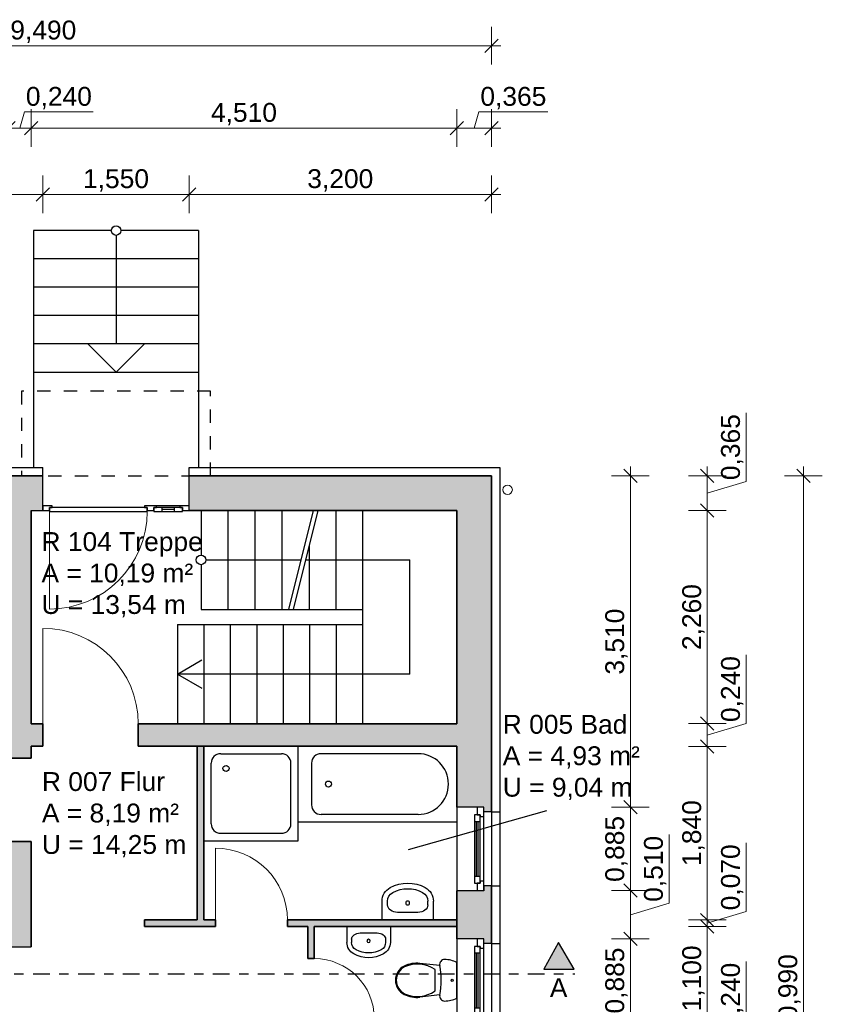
# Model space of a CAD drawing. Header units: millimetres. Extents: x 5 to 471, y 35 to 84.
# Tile 6 of 34: x 13 to 22, y 45 to 55. Entities that reach past the tile are written whole.
import ezdxf

# ---------------------------------------------------------------- set-up
doc = ezdxf.new("R2010")
doc.units = ezdxf.units.MM
doc.header["$MEASUREMENT"] = 0
for name, pattern in [('Strichlinie', [0.282222, 0.141111, -0.141111]), ('Strichpunktlinie', [0.335139, 0.176389, -0.088194, 0, -0.070556]), ('Wipeout_Contour', [1, 0, -1])]:
    doc.linetypes.add(name, pattern=pattern)
for name, color, linetype, lineweight in [('1 Wandschnitt', 250, 'Continuous', 35), ('2 Türen', 252, 'Continuous', 18), ('3 Raumstempel', 251, 'Continuous', 15), ('4 Schraffuren', 252, 'Continuous', 13), ('5 Bemassung', 250, 'Continuous', 15)]:
    doc.layers.add(name, color=color, linetype=linetype, lineweight=lineweight)
for name, color, linetype in [('A_1 Sanitär', 7, 'Continuous'), ('P_ZE_BILD', 7, 'Continuous'), ('R_NT_DACH', 7, 'Continuous'), ('R_NT_HIDDEN', 7, 'Continuous'), ('R_NT_INNENWAND', 7, 'Continuous'), ('R_NT_TREPPE', 7, 'Continuous'), ('R_TR_AUSSENWAND', 7, 'Continuous'), ('R_TR_INNENWAND', 3, 'Continuous'), ('RAUM', 7, 'Continuous')]:
    doc.layers.add(name, color=color, linetype=linetype)
doc.styles.add('Cord 50', font='ARIAL.TTF', dxfattribs={"height": 0.2})
doc.styles.add('ERSTELLTER_STIL_1', font='ARIAL.TTF')
doc.styles.get("Standard").update_dxf_attribs({"font": 'txt', "bigfont": 'BIGFONT.SHX'})
doc.dimstyles.new('Cord 50', dxfattribs={"dimscale": 0, "dimtxt": 1, "dimasz": 0.005, "dimexe": 0.01, "dimexo": 0.03, "dimgap": 0.027, "dimtad": 1, "dimdec": 3, "dimzin": 0, "dimdsep": 46, "dimlunit": 6, "dimtxsty": 'Cord 50', "dimblk": 'MASSKETTE', "dimcen": 0.009, "dimse1": 1, "dimse2": 1, "dimclrd": 256, "dimclre": 256, "dimclrt": 256, "dimazin": 0, "dimtfac": 1, "dimtdec": 3, "dimtmove": 1, "dimatfit": 3, "dimldrblk": 'MASSKETTE', "dimfxl": 1, "dimtolj": 1, "dimtzin": 0, "dimlwd": -1, "dimlwe": -1, "dimarcsym": 0})

# ---------------------------------------------------------------- blocks, each defined once
blk = doc.blocks.new('Handwaschbecken 14')
at = {"layer": 'A_1 Sanitär', "linetype": 'Continuous'}
for p, q in [((-0.23, 0), (-0.23, -0.168)), ((0.23, 0), (-0.23, 0)), ((0.23, 0), (0.23, -0.168)), ((-0.0911, -0.0677), (-0.0911, -0.0677)), ((0.0911, -0.0677), (-0.0911, -0.0677)), ((-0.18, -0.1344), (-0.18, -0.168)), ((0.18, -0.1344), (0.18, -0.168))]:
    blk.add_line(p, q, dxfattribs=at)
blk.add_circle((0, -0.1519), 0.0175, dxfattribs=at)
for centre, radius, start, end in [((-0.0911, -0.168), 0.1389, 180, 241.52544), ((-0.0911, -0.168), 0.0889, 180, 241.52544), ((0.0911, -0.168), 0.0889, 298.47456, 0), ((0.0911, -0.168), 0.1389, 298.47456, 0), ((0, 0), 0.28, 241.52544, 298.47456), ((0, 0), 0.33, 241.52544, 298.47456)]:
    blk.add_arc(centre, radius, start, end, dxfattribs=at)
for centre, major_axis, start_param, end_param in [((-0.0911, -0.1344), (0.0889, 0), 1.570796, 3.141593), ((0.0911, -0.1344), (-0.0889, 0), 3.141593, 4.712389)]:
    blk.add_ellipse(centre, major_axis=major_axis, ratio=0.750558, start_param=start_param, end_param=end_param, dxfattribs=at)
blk = doc.blocks.new('WC_2_Kasten 14')
at = {"layer": 'A_1 Sanitär', "linetype": 'Continuous'}
for p, q in [((0.409, 0.65), (0.031, 0.65)), ((0.064, 0.469), (0.041, 0.257)), ((0.333, 0.419), (0.107, 0.419)), ((0.376, 0.469), (0.399, 0.257))]:
    blk.add_line(p, q, dxfattribs=at)
for centre, major_axis, start_param, end_param in [((0.287, 0.52), (0.287, 0), 2.672126, 3.141601), ((0.153, 0.52), (0.287, 0), 6.283177, 6.752652), ((0.053, 0.52), (0.0531, 0), 3.141628, 4.912784), ((0.376, 0.232), (0.328, 0), 2.52997, 3.570063), ((0.22, -0.298), (0.785, 0), 1.370375, 1.771221), ((0.22, -0.298), (0.785, 0), 1.370375, 1.771221), ((0.22, -0.298), (0.785, 0), 1.37037, 1.771222), ((0.064, 0.232), (0.328, 0), 5.854715, 6.894808), ((0.387, 0.52), (0.0531, 0), 4.511994, 6.28315), ((0.339, 0.225), (0.3, 0), 3.034838, 3.601943), ((0.101, 0.225), (0.3, 0), 5.822835, 6.38994), ((0.22, 0.166), (0.167, 0), 3.601916, 5.822859), ((0.22, 0.166), (0.159, 0), 3.60199, 5.822808)]:
    blk.add_ellipse(centre, major_axis=major_axis, ratio=0.9963, start_param=start_param, end_param=end_param, dxfattribs=at)
blk.add_ellipse((0.22, 0.6), major_axis=(0.0122, 0), ratio=0.9963, dxfattribs=at)
blk.add_ellipse((0.22, 0.6), major_axis=(0.0122, 0), ratio=0.9963, dxfattribs=at)
blk = doc.blocks.new('1-Flügelfenster 14_3')
at = {"layer": 'R_TR_AUSSENWAND', "linetype": 'Continuous'}
for p, q in [((-0.3925, 0.08), (0.3925, 0.08)), ((-0.4425, -0.285), (0.4425, -0.285))]:
    blk.add_line(p, q, dxfattribs=at)
at = {"color": 254, "linetype": 'Wipeout_Contour', "lineweight": 0, "ltscale": 2.990836}
blk.add_wipeout([(-0.3425, 0), (-0.3425, -0.04), (0.3425, -0.04), (0.3425, 0)], dxfattribs=at).dxf.layer = 'R_TR_AUSSENWAND'
at = {"color": 254, "linetype": 'Wipeout_Contour', "lineweight": 0, "ltscale": 4.470569}
blk.add_wipeout([(-0.4425, -0.07), (-0.3625, -0.07), (-0.3625, -0.04), (-0.3425, -0.04), (-0.3425, 0), (-0.4425, 0)], dxfattribs=at).dxf.layer = 'R_TR_AUSSENWAND'
at = {"color": 254, "linetype": 'Wipeout_Contour', "lineweight": 0, "ltscale": 4.439402}
blk.add_wipeout([(0.4425, 0), (0.3425, 0), (0.3425, -0.04), (0.3625, -0.04), (0.3625, -0.07), (0.4425, -0.07)], dxfattribs=at).dxf.layer = 'R_TR_AUSSENWAND'
at = {"layer": 'R_TR_AUSSENWAND', "linetype": 'Continuous'}
for p, q in [((-0.4425, 0), (-0.4425, -0.07)), ((0.4425, 0), (0.4425, -0.07))]:
    blk.add_line(p, q, dxfattribs=at)
at = {"color": 254, "linetype": 'Wipeout_Contour', "lineweight": 0, "ltscale": 2.951685}
blk.add_wipeout([(-0.2925, -0.04), (-0.2925, -0.06), (0.2925, -0.06), (0.2925, -0.04)], dxfattribs=at).dxf.layer = 'R_TR_AUSSENWAND'
at = {"color": 254, "linetype": 'Wipeout_Contour', "lineweight": 0, "ltscale": 2.957543}
blk.add_wipeout([(-0.2925, -0.08), (-0.2925, -0.1), (0.2925, -0.1), (0.2925, -0.08)], dxfattribs=at).dxf.layer = 'R_TR_AUSSENWAND'
at = {"color": 254, "linetype": 'Wipeout_Contour', "lineweight": 0, "ltscale": 3.00026}
blk.add_wipeout([(-0.3625, -0.04), (-0.3625, -0.1), (-0.2925, -0.1), (-0.2925, -0.04)], dxfattribs=at).dxf.layer = 'R_TR_AUSSENWAND'
at = {"color": 254, "linetype": 'Wipeout_Contour', "lineweight": 0, "ltscale": 2.994327}
blk.add_wipeout([(0.2925, -0.04), (0.2925, -0.1), (0.3625, -0.1), (0.3625, -0.04)], dxfattribs=at).dxf.layer = 'R_TR_AUSSENWAND'
at = {"layer": 'R_TR_AUSSENWAND', "linetype": 'Continuous'}
for p, q in [((-0.3425, 0), (-0.4425, 0)), ((-0.3925, 0), (-0.4425, 0)), ((0.3425, 0), (-0.3425, 0)), ((0.4425, 0), (0.3425, 0)), ((0.3925, 0), (0.4425, 0)), ((-0.4425, -0.07), (-0.3625, -0.07)), ((-0.3625, -0.07), (-0.3625, -0.04)), ((-0.3625, -0.04), (-0.3625, -0.1)), ((0.3625, -0.04), (0.3625, -0.07)), ((0.3625, -0.1), (0.3625, -0.04)), ((0.3625, -0.07), (0.4425, -0.07))]:
    blk.add_line(p, q, dxfattribs=at)
at = {"color": 254, "linetype": 'Wipeout_Contour', "lineweight": 0, "ltscale": 2.954189}
blk.add_wipeout([(-0.2925, -0.08), (0.2925, -0.08), (0.2925, -0.06), (-0.2925, -0.06)], dxfattribs=at).dxf.layer = 'R_TR_AUSSENWAND'
at = {"layer": 'R_TR_AUSSENWAND', "linetype": 'Continuous'}
for p, q in [((-0.3425, -0.04), (-0.3425, 0)), ((0.3425, 0), (0.3425, -0.04)), ((-0.3625, -0.04), (-0.3425, -0.04)), ((-0.2925, -0.04), (-0.3625, -0.04)), ((-0.3625, -0.1), (-0.2925, -0.1)), ((0.2925, -0.04), (-0.2925, -0.04)), ((-0.2925, -0.1), (-0.2925, -0.04)), ((0.2925, -0.06), (-0.2925, -0.06)), ((-0.2925, -0.08), (0.2925, -0.08)), ((-0.2925, -0.1), (0.2925, -0.1)), ((0.2925, -0.04), (0.2925, -0.1)), ((0.3625, -0.04), (0.2925, -0.04)), ((0.2925, -0.1), (0.3625, -0.1)), ((0.3425, -0.04), (0.3625, -0.04))]:
    blk.add_line(p, q, dxfattribs=at)
blk = doc.blocks.new('MASSKETTE')
at = {"layer": '5 Bemassung'}
for p, q in [((0, -40), (0, 40)), ((0, 0), (-40, 0)), ((-14.1, -14.1), (0, 0)), ((0, 0), (14.1, 14.1)), ((0, 0), (20, 0)), ((0, 0), (0, 0))]:
    blk.add_line(p, q, dxfattribs=at)
blk = doc.blocks.new('*D458')
at = {"layer": '5 Bemassung'}
for p, q in [((21.083, 51.098), (21.083, 50.368)), ((20.672, 50.422), (20.672, 50.068)), ((21.083, 50.368), (20.672, 50.245))]:
    blk.add_line(p, q, dxfattribs=at)
at = {"layer": 'Defpoints', "color": 0}
for p in [(18.385, 50.428), (18.02, 50.062), (20.672, 50.062)]:
    blk.add_point(p, dxfattribs=at)
at = {"layer": '5 Bemassung', "xscale": 0.005000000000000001, "yscale": 0.005000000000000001, "zscale": 0.005000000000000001}
for p, rotation in [((20.672, 50.428), 90), ((20.672, 50.062), 270)]:
    blk.add_blockref('MASSKETTE', p, dxfattribs=dict(at, rotation=rotation))
at = {"layer": '5 Bemassung', "insert": (20.936, 50.733), "char_height": 0.2, "attachment_point": 5, "rotation": 90, "style": 'Cord 50'}
blk.add_mtext('\\A1;0,365', dxfattribs=at)
blk = doc.blocks.new('*D459')
at = {"layer": '5 Bemassung'}
blk.add_line((20.672, 50.057), (20.672, 47.807), dxfattribs=at)
at = {"layer": 'Defpoints', "color": 0}
for p in [(18.02, 50.062), (18.02, 47.803), (20.672, 47.803)]:
    blk.add_point(p, dxfattribs=at)
at = {"layer": '5 Bemassung', "xscale": 0.005000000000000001, "yscale": 0.005000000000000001, "zscale": 0.005000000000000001}
for p, rotation in [((20.672, 50.062), 90), ((20.672, 47.803), 270)]:
    blk.add_blockref('MASSKETTE', p, dxfattribs=dict(at, rotation=rotation))
at = {"layer": '5 Bemassung', "insert": (20.525, 48.932), "char_height": 0.2, "attachment_point": 5, "rotation": 90, "style": 'Cord 50'}
blk.add_mtext('\\A1;2,260', dxfattribs=at)
blk = doc.blocks.new('*D460')
at = {"layer": '5 Bemassung'}
for p, q in [((21.083, 48.533), (21.083, 47.806)), ((21.083, 47.806), (20.672, 47.682)), ((20.672, 47.797), (20.672, 47.568))]:
    blk.add_line(p, q, dxfattribs=at)
at = {"layer": 'Defpoints', "color": 0}
for p in [(18.02, 47.803), (18.02, 47.562), (20.672, 47.562)]:
    blk.add_point(p, dxfattribs=at)
at = {"layer": '5 Bemassung', "xscale": 0.005000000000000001, "yscale": 0.005000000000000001, "zscale": 0.005000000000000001}
for p, rotation in [((20.672, 47.803), 90), ((20.672, 47.562), 270)]:
    blk.add_blockref('MASSKETTE', p, dxfattribs=dict(at, rotation=rotation))
at = {"layer": '5 Bemassung', "insert": (20.936, 48.169), "char_height": 0.2, "attachment_point": 5, "rotation": 90, "style": 'Cord 50'}
blk.add_mtext('\\A1;0,240', dxfattribs=at)
blk = doc.blocks.new('*D461')
at = {"layer": '5 Bemassung'}
blk.add_line((20.672, 47.557), (20.672, 45.728), dxfattribs=at)
at = {"layer": 'Defpoints', "color": 0}
for p in [(18.02, 47.562), (18.02, 45.722), (20.672, 45.722)]:
    blk.add_point(p, dxfattribs=at)
at = {"layer": '5 Bemassung', "xscale": 0.005000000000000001, "yscale": 0.005000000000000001, "zscale": 0.005000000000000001}
for p, rotation in [((20.672, 47.562), 90), ((20.672, 45.722), 270)]:
    blk.add_blockref('MASSKETTE', p, dxfattribs=dict(at, rotation=rotation))
at = {"layer": '5 Bemassung', "insert": (20.525, 46.642), "char_height": 0.2, "attachment_point": 5, "rotation": 90, "style": 'Cord 50'}
blk.add_mtext('\\A1;1,840', dxfattribs=at)
blk = doc.blocks.new('*D462')
at = {"layer": '5 Bemassung'}
for p, q in [((21.083, 46.538), (21.083, 45.811)), ((21.083, 45.811), (20.672, 45.688)), ((20.672, 45.718), (20.672, 45.658))]:
    blk.add_line(p, q, dxfattribs=at)
at = {"layer": 'Defpoints', "color": 0}
for p in [(18.02, 45.722), (18.02, 45.653), (20.672, 45.653)]:
    blk.add_point(p, dxfattribs=at)
at = {"layer": '5 Bemassung', "xscale": 0.005000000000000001, "yscale": 0.005000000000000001, "zscale": 0.005000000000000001}
for p, rotation in [((20.672, 45.653), 270), ((20.672, 45.722), 90)]:
    blk.add_blockref('MASSKETTE', p, dxfattribs=dict(at, rotation=rotation))
at = {"layer": '5 Bemassung', "insert": (20.936, 46.174), "char_height": 0.2, "attachment_point": 5, "rotation": 90, "style": 'Cord 50'}
blk.add_mtext('\\A1;0,070', dxfattribs=at)
blk = doc.blocks.new('*D463')
at = {"layer": '5 Bemassung'}
blk.add_line((20.672, 45.648), (20.672, 44.557), dxfattribs=at)
at = {"layer": 'Defpoints', "color": 0}
for p in [(18.02, 45.653), (18.02, 44.553), (20.672, 44.553)]:
    blk.add_point(p, dxfattribs=at)
at = {"layer": '5 Bemassung', "xscale": 0.005000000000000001, "yscale": 0.005000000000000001, "zscale": 0.005000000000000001}
for p, rotation in [((20.672, 45.653), 90), ((20.672, 44.553), 270)]:
    blk.add_blockref('MASSKETTE', p, dxfattribs=dict(at, rotation=rotation))
at = {"layer": '5 Bemassung', "insert": (20.525, 45.103), "char_height": 0.2, "attachment_point": 5, "rotation": 90, "style": 'Cord 50'}
blk.add_mtext('\\A1;1,100', dxfattribs=at)
blk = doc.blocks.new('*D464')
at = {"layer": '5 Bemassung'}
for p, q in [((21.083, 45.283), (21.083, 44.556)), ((21.083, 44.556), (20.672, 44.432)), ((20.672, 44.547), (20.672, 44.318))]:
    blk.add_line(p, q, dxfattribs=at)
at = {"layer": 'Defpoints', "color": 0}
for p in [(18.02, 44.553), (18.02, 44.312), (20.672, 44.312)]:
    blk.add_point(p, dxfattribs=at)
at = {"layer": '5 Bemassung', "xscale": 0.005000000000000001, "yscale": 0.005000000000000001, "zscale": 0.005000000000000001}
for p, rotation in [((20.672, 44.553), 90), ((20.672, 44.312), 270)]:
    blk.add_blockref('MASSKETTE', p, dxfattribs=dict(at, rotation=rotation))
at = {"layer": '5 Bemassung', "insert": (20.936, 44.919), "char_height": 0.2, "attachment_point": 5, "rotation": 90, "style": 'Cord 50'}
blk.add_mtext('\\A1;0,240', dxfattribs=at)
blk = doc.blocks.new('*D480')
at = {"layer": '5 Bemassung'}
blk.add_line((19.857, 50.422), (19.857, 46.922), dxfattribs=at)
at = {"layer": 'Defpoints', "color": 0}
for p in [(18.385, 50.428), (18.02, 46.917), (19.857, 46.917)]:
    blk.add_point(p, dxfattribs=at)
at = {"layer": '5 Bemassung', "xscale": 0.005000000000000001, "yscale": 0.005000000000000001, "zscale": 0.005000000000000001}
for p, rotation in [((19.857, 50.428), 90), ((19.857, 46.917), 270)]:
    blk.add_blockref('MASSKETTE', p, dxfattribs=dict(at, rotation=rotation))
at = {"layer": '5 Bemassung', "insert": (19.71, 48.672), "char_height": 0.2, "attachment_point": 5, "rotation": 90, "style": 'Cord 50'}
blk.add_mtext('\\A1;3,510', dxfattribs=at)
blk = doc.blocks.new('*D481')
at = {"layer": '5 Bemassung'}
blk.add_line((19.857, 46.912), (19.857, 46.038), dxfattribs=at)
at = {"layer": 'Defpoints', "color": 0}
for p in [(18.02, 46.917), (18.02, 46.033), (19.857, 46.033)]:
    blk.add_point(p, dxfattribs=at)
at = {"layer": '5 Bemassung', "xscale": 0.005000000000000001, "yscale": 0.005000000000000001, "zscale": 0.005000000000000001}
for p, rotation in [((19.857, 46.917), 90), ((19.857, 46.033), 270)]:
    blk.add_blockref('MASSKETTE', p, dxfattribs=dict(at, rotation=rotation))
at = {"layer": '5 Bemassung', "insert": (19.71, 46.475), "char_height": 0.2, "attachment_point": 5, "rotation": 90, "style": 'Cord 50'}
blk.add_mtext('\\A1;0,885', dxfattribs=at)
blk = doc.blocks.new('*D482')
at = {"layer": '5 Bemassung'}
for p, q in [((20.268, 46.628), (20.268, 45.901)), ((19.857, 46.028), (19.857, 45.527)), ((20.268, 45.901), (19.857, 45.778))]:
    blk.add_line(p, q, dxfattribs=at)
at = {"layer": 'Defpoints', "color": 0}
for p in [(18.02, 46.033), (18.02, 45.522), (19.857, 45.522)]:
    blk.add_point(p, dxfattribs=at)
at = {"layer": '5 Bemassung', "xscale": 0.005000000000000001, "yscale": 0.005000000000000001, "zscale": 0.005000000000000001}
for p, rotation in [((19.857, 46.033), 90), ((19.857, 45.522), 270)]:
    blk.add_blockref('MASSKETTE', p, dxfattribs=dict(at, rotation=rotation))
at = {"layer": '5 Bemassung', "insert": (20.12, 46.264), "char_height": 0.2, "attachment_point": 5, "rotation": 90, "style": 'Cord 50'}
blk.add_mtext('\\A1;0,510', dxfattribs=at)
blk = doc.blocks.new('*D483')
at = {"layer": '5 Bemassung'}
blk.add_line((19.857, 45.517), (19.857, 44.643), dxfattribs=at)
at = {"layer": 'Defpoints', "color": 0}
for p in [(18.02, 45.522), (18.02, 44.638), (19.857, 44.638)]:
    blk.add_point(p, dxfattribs=at)
at = {"layer": '5 Bemassung', "xscale": 0.005000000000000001, "yscale": 0.005000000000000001, "zscale": 0.005000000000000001}
for p, rotation in [((19.857, 45.522), 90), ((19.857, 44.638), 270)]:
    blk.add_blockref('MASSKETTE', p, dxfattribs=dict(at, rotation=rotation))
at = {"layer": '5 Bemassung', "insert": (19.71, 45.08), "char_height": 0.2, "attachment_point": 5, "rotation": 90, "style": 'Cord 50'}
blk.add_mtext('\\A1;0,885', dxfattribs=at)
blk = doc.blocks.new('*D485')
at = {"layer": '5 Bemassung'}
blk.add_line((21.69, 50.422), (21.69, 39.443), dxfattribs=at)
at = {"layer": 'Defpoints', "color": 0}
for p in [(18.385, 50.428), (18.385, 39.438), (21.69, 39.438)]:
    blk.add_point(p, dxfattribs=at)
at = {"layer": '5 Bemassung', "xscale": 0.005000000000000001, "yscale": 0.005000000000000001, "zscale": 0.005000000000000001}
for p, rotation in [((21.69, 50.428), 90), ((21.69, 39.438), 270)]:
    blk.add_blockref('MASSKETTE', p, dxfattribs=dict(at, rotation=rotation))
at = {"layer": '5 Bemassung', "insert": (21.543, 44.932), "char_height": 0.2, "attachment_point": 5, "rotation": 90, "style": 'Cord 50'}
blk.add_mtext('\\A1;10,990', dxfattribs=at)
blk = doc.blocks.new('*D509')
at = {"layer": '5 Bemassung'}
blk.add_line((18.38, 53.412), (15.19, 53.412), dxfattribs=at)
at = {"layer": 'Defpoints', "color": 0}
for p in [(15.185, 53.412), (15.185, 50.428), (18.385, 50.428)]:
    blk.add_point(p, dxfattribs=at)
at = {"layer": '5 Bemassung', "xscale": 0.005000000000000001, "yscale": 0.005000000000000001, "zscale": 0.005000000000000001, "rotation": 180}
blk.add_blockref('MASSKETTE', (15.185, 53.412), dxfattribs=at)
at = {"layer": '5 Bemassung', "xscale": 0.005000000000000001, "yscale": 0.005000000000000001, "zscale": 0.005000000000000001}
blk.add_blockref('MASSKETTE', (18.385, 53.412), dxfattribs=at)
at = {"layer": '5 Bemassung', "insert": (16.785, 53.56), "char_height": 0.2, "attachment_point": 5, "style": 'Cord 50'}
blk.add_mtext('\\A1;3,200', dxfattribs=at)
blk = doc.blocks.new('*D510')
at = {"layer": '5 Bemassung'}
blk.add_line((15.18, 53.412), (13.64, 53.412), dxfattribs=at)
at = {"layer": 'Defpoints', "color": 0}
for p in [(13.635, 53.412), (13.635, 50.428), (15.185, 50.428)]:
    blk.add_point(p, dxfattribs=at)
at = {"layer": '5 Bemassung', "xscale": 0.005000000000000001, "yscale": 0.005000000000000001, "zscale": 0.005000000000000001, "rotation": 180}
blk.add_blockref('MASSKETTE', (13.635, 53.412), dxfattribs=at)
at = {"layer": '5 Bemassung', "xscale": 0.005000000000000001, "yscale": 0.005000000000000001, "zscale": 0.005000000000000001}
blk.add_blockref('MASSKETTE', (15.185, 53.412), dxfattribs=at)
at = {"layer": '5 Bemassung', "insert": (14.41, 53.56), "char_height": 0.2, "attachment_point": 5, "style": 'Cord 50'}
blk.add_mtext('\\A1;1,550', dxfattribs=at)
blk = doc.blocks.new('*D511')
at = {"layer": '5 Bemassung'}
blk.add_line((13.63, 53.412), (8.9, 53.412), dxfattribs=at)
at = {"layer": 'Defpoints', "color": 0}
for p in [(8.895, 53.412), (8.895, 50.428), (13.635, 50.428)]:
    blk.add_point(p, dxfattribs=at)
at = {"layer": '5 Bemassung', "xscale": 0.005000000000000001, "yscale": 0.005000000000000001, "zscale": 0.005000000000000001, "rotation": 180}
blk.add_blockref('MASSKETTE', (8.895, 53.412), dxfattribs=at)
at = {"layer": '5 Bemassung', "xscale": 0.005000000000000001, "yscale": 0.005000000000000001, "zscale": 0.005000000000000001}
blk.add_blockref('MASSKETTE', (13.635, 53.412), dxfattribs=at)
at = {"layer": '5 Bemassung', "insert": (11.265, 53.56), "char_height": 0.2, "attachment_point": 5, "style": 'Cord 50'}
blk.add_mtext('\\A1;4,740', dxfattribs=at)
blk = doc.blocks.new('*D512')
at = {"layer": '5 Bemassung'}
for p, q in [((18.254, 54.285), (18.203, 54.115)), ((18.983, 54.285), (18.254, 54.285)), ((18.38, 54.115), (18.025, 54.115))]:
    blk.add_line(p, q, dxfattribs=at)
at = {"layer": 'Defpoints', "color": 0}
for p in [(18.02, 54.115), (18.385, 50.428), (18.02, 50.062)]:
    blk.add_point(p, dxfattribs=at)
at = {"layer": '5 Bemassung', "xscale": 0.005000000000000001, "yscale": 0.005000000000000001, "zscale": 0.005000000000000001, "rotation": 180}
blk.add_blockref('MASSKETTE', (18.02, 54.115), dxfattribs=at)
at = {"layer": '5 Bemassung', "xscale": 0.005000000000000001, "yscale": 0.005000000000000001, "zscale": 0.005000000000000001}
blk.add_blockref('MASSKETTE', (18.385, 54.115), dxfattribs=at)
at = {"layer": '5 Bemassung', "insert": (18.618, 54.432), "char_height": 0.2, "attachment_point": 5, "style": 'Cord 50'}
blk.add_mtext('\\A1;0,365', dxfattribs=at)
blk = doc.blocks.new('*D513')
at = {"layer": '5 Bemassung'}
blk.add_line((18.015, 54.115), (13.515, 54.115), dxfattribs=at)
at = {"layer": 'Defpoints', "color": 0}
for p in [(13.51, 54.115), (13.51, 50.062), (18.02, 50.062)]:
    blk.add_point(p, dxfattribs=at)
at = {"layer": '5 Bemassung', "xscale": 0.005000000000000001, "yscale": 0.005000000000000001, "zscale": 0.005000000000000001, "rotation": 180}
blk.add_blockref('MASSKETTE', (13.51, 54.115), dxfattribs=at)
at = {"layer": '5 Bemassung', "xscale": 0.005000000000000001, "yscale": 0.005000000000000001, "zscale": 0.005000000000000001}
blk.add_blockref('MASSKETTE', (18.02, 54.115), dxfattribs=at)
at = {"layer": '5 Bemassung', "insert": (15.765, 54.262), "char_height": 0.2, "attachment_point": 5, "style": 'Cord 50'}
blk.add_mtext('\\A1;4,510', dxfattribs=at)
blk = doc.blocks.new('*D514')
at = {"layer": '5 Bemassung'}
for p, q in [((13.441, 54.285), (13.39, 54.115)), ((14.169, 54.285), (13.441, 54.285)), ((13.505, 54.115), (13.275, 54.115))]:
    blk.add_line(p, q, dxfattribs=at)
at = {"layer": 'Defpoints', "color": 0}
for p in [(13.27, 54.115), (13.27, 50.062), (13.51, 50.062)]:
    blk.add_point(p, dxfattribs=at)
at = {"layer": '5 Bemassung', "xscale": 0.005000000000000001, "yscale": 0.005000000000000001, "zscale": 0.005000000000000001, "rotation": 180}
blk.add_blockref('MASSKETTE', (13.27, 54.115), dxfattribs=at)
at = {"layer": '5 Bemassung', "xscale": 0.005000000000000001, "yscale": 0.005000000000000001, "zscale": 0.005000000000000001}
blk.add_blockref('MASSKETTE', (13.51, 54.115), dxfattribs=at)
at = {"layer": '5 Bemassung', "insert": (13.805, 54.432), "char_height": 0.2, "attachment_point": 5, "style": 'Cord 50'}
blk.add_mtext('\\A1;0,240', dxfattribs=at)
blk = doc.blocks.new('*D517')
at = {"layer": '5 Bemassung'}
blk.add_line((8.9, 54.987), (18.38, 54.987), dxfattribs=at)
at = {"layer": 'Defpoints', "color": 0}
for p in [(18.385, 54.987), (8.895, 50.428), (18.385, 50.428)]:
    blk.add_point(p, dxfattribs=at)
at = {"layer": '5 Bemassung', "xscale": 0.005000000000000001, "yscale": 0.005000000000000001, "zscale": 0.005000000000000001, "rotation": 180}
blk.add_blockref('MASSKETTE', (8.895, 54.987), dxfattribs=at)
at = {"layer": '5 Bemassung', "xscale": 0.005000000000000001, "yscale": 0.005000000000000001, "zscale": 0.005000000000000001}
blk.add_blockref('MASSKETTE', (18.385, 54.987), dxfattribs=at)
at = {"layer": '5 Bemassung', "insert": (13.64, 55.135), "char_height": 0.2, "attachment_point": 5, "style": 'Cord 50'}
blk.add_mtext('\\A1;9,490', dxfattribs=at)

msp = doc.modelspace()

# ---------------------------------------------------------------- hatches: boundary and pattern name
at = {"layer": '4 Schraffuren'}
h = msp.add_hatch(color=256, dxfattribs=at)
h.paths.add_polyline_path([(13.635, 50.4275), (13.41, 50.4275), (8.895, 50.4275), (8.895, 48.8875), (8.895, 48.8875), (8.975, 48.8875), (8.975, 48.9375), (9.045, 48.9375), (9.26, 48.9375), (9.26, 48.9375), (9.26, 50.0625), (13.27, 50.0625), (13.27, 47.4375), (13.27, 47.4375), (13.51, 47.4375), (13.51, 47.4375), (13.51, 47.5625), (13.635, 47.5625), (13.635, 47.8025), (13.51, 47.8025), (13.51, 50.0625), (13.635, 50.0625), (13.635, 50.0625), (13.635, 50.1125), (13.635, 50.4275)])
h.paths.add_polyline_path([(15.185, 50.0625), (15.31, 50.0625), (15.595, 50.0625), (15.88, 50.0625), (16.165, 50.0625), (16.5, 50.0625), (16.55, 50.0625), (16.74, 50.0625), (17.02, 50.0625), (18.02, 50.0625), (18.02, 47.8025), (17.02, 47.8025), (16.74, 47.8025), (16.46, 47.8025), (16.18, 47.8025), (15.9, 47.8025), (15.62, 47.8025), (15.34, 47.8025), (15.06, 47.8025), (14.645, 47.8025), (14.645, 47.5625), (15.27, 47.5625), (15.34, 47.5625), (16.34, 47.5625), (18.02, 47.5625), (18.02, 46.9175), (18.02, 46.9175), (18.235, 46.9175), (18.305, 46.9175), (18.305, 46.8675), (18.385, 46.8675), (18.385, 46.8675), (18.385, 50.4275), (15.41, 50.4275), (15.185, 50.4275), (15.185, 50.1125), (15.185, 50.0625)])
msp.add_hatch(color=256, dxfattribs=at).paths.add_polyline_path([(13.51, 46.5525), (13.27, 46.5525), (13.27, 46.5525), (13.27, 46.4275), (9.26, 46.4275), (9.26, 47.5525), (9.26, 47.5525), (9.045, 47.5525), (8.975, 47.5525), (8.975, 47.6025), (8.895, 47.6025), (8.895, 47.6025), (8.895, 45.7625), (8.895, 45.7625), (8.975, 45.7625), (8.975, 45.8125), (9.045, 45.8125), (9.26, 45.8125), (9.26, 45.8125), (9.26, 46.1875), (13.27, 46.1875), (13.27, 45.4375), (13.27, 45.4375), (13.51, 45.4375), (13.51, 45.4375), (13.51, 46.5525)])
h = msp.add_hatch(color=256, dxfattribs=at)
h.paths.add_polyline_path([(16.85513, 45.6525), (17.31512, 45.6525), (18.02, 45.6525), (18.02, 45.7225), (16.225, 45.7225), (16.225, 45.7225), (16.225, 45.6525), (16.225, 45.6525), (16.44, 45.6525), (16.44, 45.3125), (16.51, 45.3125), (16.51, 45.6525)])
h.paths.add_polyline_path([(18.02, 45.7225), (18.02, 45.6525), (18.02, 45.5225), (18.02, 45.5225), (18.235, 45.5225), (18.305, 45.5225), (18.305, 45.4725), (18.385, 45.4725), (18.385, 45.4725), (18.385, 46.0825), (18.385, 46.0825), (18.305, 46.0825), (18.305, 46.0325), (18.235, 46.0325), (18.02, 46.0325), (18.02, 46.0325)])
h.paths.add_polyline_path([(15.465, 45.7225), (15.34, 45.7225), (15.34, 47.5625), (15.27, 47.5625), (15.27, 45.7225), (14.71, 45.7225), (14.71, 45.6525), (15.465, 45.6525), (15.465, 45.6525), (15.465, 45.7225)])
at = {"layer": 'P_ZE_BILD', "linetype": 'Continuous', "lineweight": 18}
msp.add_hatch(color=9, dxfattribs=at).paths.add_polyline_path([(18.93948, 45.2016), (19.26092, 45.2016), (19.09752, 45.48464)], flags=0)

# ---------------------------------------------------------------- linework, layer by layer
at = {"layer": '1 Wandschnitt', "linetype": 'Continuous'}
for p, q in [((13.635, 50.4275), (8.895, 50.4275)), ((18.385, 50.4275), (15.185, 50.4275)), ((18.385, 46.8675), (18.385, 50.4275)), ((13.51, 47.8025), (13.51, 50.0625)), ((15.185, 50.0625), (18.02, 50.0625)), ((18.02, 50.0625), (18.02, 47.8025)), ((13.635, 47.8025), (13.51, 47.8025)), ((13.635, 47.8025), (13.635, 47.5625)), ((14.645, 47.8025), (14.645, 47.5625)), ((18.02, 47.8025), (14.645, 47.8025)), ((13.51, 47.5625), (13.635, 47.5625)), ((13.51, 47.4375), (13.51, 47.5625)), ((14.645, 47.5625), (18.02, 47.5625)), ((15.27, 47.5625), (15.27, 45.7225)), ((15.34, 45.7225), (15.34, 47.5625)), ((18.02, 47.5625), (18.02, 46.9175)), ((13.27, 47.4375), (13.51, 47.4375)), ((13.27, 46.5525), (13.51, 46.5525)), ((13.51, 45.4375), (13.51, 46.5525)), ((18.02, 46.0325), (18.02, 45.5225)), ((18.385, 45.4725), (18.385, 46.0825)), ((15.27, 45.7225), (14.71, 45.7225)), ((14.71, 45.7225), (14.71, 45.6525)), ((15.465, 45.7225), (15.34, 45.7225)), ((15.465, 45.7225), (15.465, 45.6525)), ((16.225, 45.7225), (16.225, 45.6525)), ((18.02, 45.7225), (16.225, 45.7225)), ((14.71, 45.6525), (15.465, 45.6525)), ((16.225, 45.6525), (16.44, 45.6525)), ((16.44, 45.6525), (16.44, 45.3125)), ((16.51, 45.6525), (18.02, 45.6525)), ((16.51, 45.3125), (16.51, 45.6525)), ((16.51, 45.3125), (16.44, 45.3125))]:
    msp.add_line(p, q, dxfattribs=at)
at = {"layer": '2 Türen', "linetype": 'Continuous'}
for p, q in [((13.635, 47.8025), (13.635, 48.8125)), ((15.465, 45.7225), (15.465, 46.4825))]:
    msp.add_line(p, q, dxfattribs=at)
for centre, radius in [((13.635, 47.8025), 1.01), ((15.465, 45.7225), 0.76), ((16.51, 44.6775), 0.635)]:
    msp.add_arc(centre, radius, 0, 90, dxfattribs=at)
at = {"layer": 'A_1 Sanitär', "linetype": 'Continuous'}
for p, q in [((15.51828, 47.48422), (16.16172, 47.48422)), ((16.34, 46.5625), (16.34, 47.5625)), ((17.60871, 47.48422), (16.58088, 47.48422)), ((15.41828, 46.74078), (15.41828, 47.38422)), ((16.26172, 46.74078), (16.26172, 47.38422)), ((16.48088, 47.38422), (16.48088, 46.94078)), ((17.60871, 46.84078), (16.58088, 46.84078)), ((15.34, 46.5625), (16.34, 46.5625)), ((15.51828, 46.64078), (16.16172, 46.64078))]:
    msp.add_line(p, q, dxfattribs=at)
at = {"layer": 'A_1 Sanitär', "color": 5, "linetype": 'Continuous', "lineweight": 13}
msp.add_circle((18.55738, 50.28071), 0.05, dxfattribs=at)
at = {"layer": 'A_1 Sanitär', "linetype": 'Continuous'}
for centre in [(15.57484, 47.32766), (16.66002, 47.1625)]:
    msp.add_circle(centre, 0.03209, dxfattribs=at)
for centre, radius, start, end in [((15.51828, 47.38422), 0.1, 90, 180), ((16.16172, 47.38422), 0.1, 0, 90), ((16.58088, 47.38422), 0.1, 90, 180), ((17.60871, 47.1625), 0.32172, 270, 90), ((16.58088, 46.94078), 0.1, 180, 270), ((15.51828, 46.74078), 0.1, 180, 270), ((16.16172, 46.74078), 0.1, 270, 0)]:
    msp.add_arc(centre, radius, start, end, dxfattribs=at)
at = {"layer": 'P_ZE_BILD', "linetype": 'Continuous'}
for p, q in [((19.09752, 45.48464), (18.93948, 45.2016)), ((19.26092, 45.2016), (19.09752, 45.48464)), ((18.93948, 45.2016), (19.26092, 45.2016))]:
    msp.add_line(p, q, dxfattribs=at)
at = {"layer": 'P_ZE_BILD', "linetype": 'Strichpunktlinie'}
msp.add_line((7.81437, 45.1516), (19.26733, 45.1516), dxfattribs=at)
at = {"layer": 'P_ZE_BILD', "color": 255, "linetype": 'Continuous', "lineweight": 18, "flags": 128}
msp.add_lwpolyline([(18.93948, 45.2016), (19.26092, 45.2016), (19.09752, 45.48464)], close=True, dxfattribs=at)
at = {"layer": 'R_NT_DACH', "linetype": 'Strichlinie'}
for p, q in [((15.41, 51.3275), (13.41, 51.3275)), ((13.41, 51.3275), (13.41, 50.4275)), ((15.41, 50.4275), (15.41, 51.3275)), ((13.41, 50.4275), (15.41, 50.4275))]:
    msp.add_line(p, q, dxfattribs=at)
at = {"layer": 'R_NT_HIDDEN', "linetype": 'Continuous'}
for p, q in [((8.805, 50.5175), (13.635, 50.5175)), ((13.635, 50.4275), (13.635, 50.5175)), ((15.185, 50.5175), (18.475, 50.5175)), ((15.185, 50.4275), (15.185, 50.5175)), ((18.475, 50.5175), (18.475, 39.3475)), ((18.385, 46.8675), (18.475, 46.8675)), ((18.385, 46.0825), (18.475, 46.0825)), ((18.385, 45.4725), (18.475, 45.4725))]:
    msp.add_line(p, q, dxfattribs=at)
at = {"layer": 'R_NT_INNENWAND', "linetype": 'Continuous'}
for p, q in [((15.34, 47.5625), (15.27, 47.5625)), ((18.02, 45.6525), (18.02, 45.7225))]:
    msp.add_line(p, q, dxfattribs=at)
at = {"layer": 'R_NT_TREPPE', "linetype": 'Continuous'}
for p, q in [((13.535, 53.0275), (13.535, 50.5175)), ((14.36, 53.0275), (13.535, 53.0275)), ((15.285, 53.0275), (14.46, 53.0275)), ((15.285, 53.0275), (15.285, 50.5175)), ((14.41, 52.9775), (14.41, 51.83165)), ((15.285, 52.7275), (13.535, 52.7275)), ((15.285, 52.4275), (13.535, 52.4275)), ((15.285, 52.1275), (13.535, 52.1275)), ((15.285, 51.8275), (13.535, 51.8275)), ((14.41, 51.5275), (14.11, 51.8275)), ((14.41, 51.5275), (14.71, 51.8275)), ((13.535, 51.5275), (15.285, 51.5275)), ((15.31, 50.0625), (15.31, 49.5875)), ((15.595, 50.0625), (15.595, 49.0125)), ((15.88, 50.0625), (15.88, 49.0125)), ((16.165, 50.0625), (16.165, 49.0125)), ((16.24, 49.0125), (16.5, 50.0625)), ((16.29, 49.0125), (16.55, 50.0625)), ((16.74, 49.0125), (16.74, 50.0625)), ((17.02, 50.0625), (17.02, 47.8025)), ((16.46, 49.0125), (16.46, 49.69904)), ((15.31, 49.4875), (15.31, 49.0125)), ((15.36, 49.5375), (16.37, 49.5375)), ((16.42, 49.5375), (17.52, 49.5375)), ((17.52, 48.3275), (17.52, 49.5375)), ((15.31, 49.0125), (17.02, 49.0125)), ((16.29, 49.0125), (17.02, 49.0125)), ((15.06, 48.8525), (17.02, 48.8525)), ((15.06, 48.8525), (15.06, 47.8025)), ((15.34, 48.8525), (15.34, 47.8025)), ((15.62, 48.8525), (15.62, 47.8025)), ((15.9, 48.8525), (15.9, 47.8025)), ((16.18, 48.8525), (16.18, 47.8025)), ((16.46, 48.8525), (16.46, 47.8025)), ((16.74, 48.8525), (16.74, 47.8025)), ((15.06, 48.3275), (15.32, 48.47761)), ((17.52, 48.3275), (15.06, 48.3275)), ((15.06, 48.3275), (15.32, 48.17739))]:
    msp.add_line(p, q, dxfattribs=at)
for centre in [(14.41, 53.0275), (15.31, 49.5375)]:
    msp.add_circle(centre, 0.05, dxfattribs=at)
at = {"layer": 'R_TR_AUSSENWAND', "linetype": 'Continuous'}
for p, q in [((13.635, 50.1125), (13.635, 50.4275)), ((15.185, 50.1125), (15.185, 50.4275)), ((13.635, 50.0625), (13.635, 50.1125)), ((15.185, 50.0625), (15.185, 50.1125)), ((13.51, 50.0625), (13.635, 50.0625)), ((18.235, 46.9175), (18.02, 46.9175)), ((18.305, 46.9175), (18.235, 46.9175)), ((18.305, 46.8675), (18.305, 46.9175)), ((18.385, 46.8675), (18.305, 46.8675)), ((18.235, 46.0325), (18.02, 46.0325)), ((18.305, 46.0325), (18.235, 46.0325)), ((18.385, 46.0825), (18.305, 46.0825)), ((18.305, 46.0825), (18.305, 46.0325)), ((18.235, 45.5225), (18.02, 45.5225)), ((18.305, 45.5225), (18.235, 45.5225)), ((18.305, 45.4725), (18.305, 45.5225)), ((18.385, 45.4725), (18.305, 45.4725))]:
    msp.add_line(p, q, dxfattribs=at)
at = {"layer": 'R_TR_INNENWAND', "linetype": 'Continuous'}
msp.add_line((13.27, 45.4375), (13.51, 45.4375), dxfattribs=at)

# ---------------------------------------------------------------- block references
at = {"layer": 'A_1 Sanitär', "linetype": 'Continuous', "xscale": -1.183196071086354, "yscale": 1.183196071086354, "zscale": 1.183196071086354, "rotation": 180}
msp.add_blockref('Handwaschbecken 14', (17.49911, 45.7225), dxfattribs=at)
at = {"layer": 'A_1 Sanitär', "linetype": 'Continuous', "xscale": -1}
msp.add_blockref('Handwaschbecken 14', (17.08513, 45.6525), dxfattribs=at)
at = {"layer": 'A_1 Sanitär', "linetype": 'Continuous', "rotation": 270}
msp.add_blockref('WC_2_Kasten 14', (17.37, 45.30309), dxfattribs=at)

# ---------------------------------------------------------------- texts
at = {"layer": '3 Raumstempel', "char_height": 0.2, "width": 3.3667603, "attachment_point": 1}
for s, insert in [('\\fArial|b0|i0;R 104 Treppe\\PA = 10,19 m²\\PU = 13,54 m', (13.62054, 49.83226)), ('\\fArial|b0|i0;R 005 Bad\\PA = 4,93 m²\\PU = 9,04 m', (18.50567, 47.89589)), ('\\fArial|b0|i0;R 007 Flur\\PA = 8,19 m²\\PU = 14,25 m', (13.62502, 47.28913))]:
    msp.add_mtext(s, dxfattribs=dict(at, insert=insert))
at = {"layer": 'P_ZE_BILD', "linetype": 'Continuous', "insert": (19.09752, 45.10459), "char_height": 0.2, "attachment_point": 2, "style": 'ERSTELLTER_STIL_1'}
msp.add_mtext('{A}', dxfattribs=at)

# ---------------------------------------------------------------- dimensions: what is measured, and where the dimension line sits
at = {"layer": '5 Bemassung'}
for base, p1, p2, picture, middle in [((18.385, 54.98745), (8.895, 50.4275), (18.385, 50.4275), '*D517', (13.64, 55.13455)), ((13.27, 54.11457), (13.51, 50.0625), (13.27, 50.0625), '*D514', (13.46818, 54.43227)), ((18.02, 54.11457), (18.385, 50.4275), (18.02, 50.0625), '*D512', (18.28068, 54.43227)), ((13.51, 54.11457), (18.02, 50.0625), (13.51, 50.0625), '*D513', (15.765, 54.26167)), ((8.895, 53.41247), (13.635, 50.4275), (8.895, 50.4275), '*D511', (11.265, 53.55957)), ((13.635, 53.41247), (15.185, 50.4275), (13.635, 50.4275), '*D510', (14.41, 53.55957)), ((15.185, 53.41247), (18.385, 50.4275), (15.185, 50.4275), '*D509', (16.785, 53.55957))]:
    dim = msp.add_linear_dim(base=base, p1=p1, p2=p2, dimstyle='Cord 50', override={"dimscale": 1}, dxfattribs=at)
    dim.commit()
    dim.dimension.update_dxf_attribs({"geometry": picture, "text_midpoint": middle})
for base, p1, p2, picture, middle in [((20.67183, 50.0625), (18.385, 50.4275), (18.02, 50.0625), '*D458', (20.93553, 50.39524)), ((20.67183, 47.8025), (18.02, 50.0625), (18.02, 47.8025), '*D459', (20.52473, 48.9325)), ((20.67183, 47.5625), (18.02, 47.8025), (18.02, 47.5625), '*D460', (20.93553, 47.83274))]:
    dim = msp.add_linear_dim(base=base, p1=p1, p2=p2, angle=90, dimstyle='Cord 50', override={"dimscale": 1}, dxfattribs=at)
    dim.commit()
    dim.dimension.update_dxf_attribs({"geometry": picture, "text_midpoint": middle})

# ---------------------------------------------------------------- next in the draw order: block references
at = {"layer": 'R_TR_AUSSENWAND', "linetype": 'Continuous', "rotation": 270}
for p in [(18.305, 46.475), (18.305, 45.08)]:
    msp.add_blockref('1-Flügelfenster 14_3', p, dxfattribs=at)

# ---------------------------------------------------------------- next in the draw order: wipeouts: each hides what was drawn before it
at = {"color": 254, "linetype": 'Wipeout_Contour', "lineweight": 0, "ltscale": 5.611778}
msp.add_wipeout([(13.635, 50.0625), (13.705, 50.0625), (13.705, 50.0925), (13.735, 50.0925), (13.735, 50.1125), (13.635, 50.1125)], dxfattribs=at).dxf.layer = 'R_TR_AUSSENWAND'
at = {"color": 254, "linetype": 'Wipeout_Contour', "lineweight": 0, "ltscale": 5.585962}
msp.add_wipeout([(14.84, 50.1125), (14.84, 50.0925), (14.9, 50.0925), (14.9, 50.0525), (15.025, 50.0525), (15.025, 50.0925), (15.085, 50.0925), (15.085, 50.1125)], dxfattribs=at).dxf.layer = 'R_TR_AUSSENWAND'

# ---------------------------------------------------------------- next in the draw order: linework, layer by layer
at = {"layer": 'A_1 Sanitär', "linetype": 'Continuous'}
msp.add_line((16.34, 46.7625), (18.02, 46.7625), dxfattribs=at)
at = {"layer": 'R_TR_AUSSENWAND', "linetype": 'Continuous'}
for p, q in [((13.635, 50.1125), (13.635, 50.0625)), ((13.635, 50.0625), (13.635, 50.1125))]:
    msp.add_line(p, q, dxfattribs=at)
at = {"layer": 'RAUM', "linetype": 'Continuous'}
msp.add_line((17.50749, 46.46845), (18.97286, 46.88059), dxfattribs=at)

# ---------------------------------------------------------------- next in the draw order: dimensions: what is measured, and where the dimension line sits
at = {"layer": '5 Bemassung'}
for base, p1, p2, picture, middle in [((19.85674, 46.9175), (18.385, 50.4275), (18.02, 46.9175), '*D480', (19.70964, 48.6725)), ((21.68972, 39.4375), (18.385, 50.4275), (18.385, 39.4375), '*D485', (21.54262, 44.9325)), ((20.67183, 45.7225), (18.02, 47.5625), (18.02, 45.7225), '*D461', (20.52473, 46.6425)), ((19.85674, 46.0325), (18.02, 46.9175), (18.02, 46.0325), '*D481', (19.70964, 46.475)), ((19.85674, 45.5225), (18.02, 46.0325), (18.02, 45.5225), '*D482', (20.12044, 45.92774)), ((20.67183, 45.6525), (18.02, 45.7225), (18.02, 45.6525), '*D462', (20.93553, 45.83774)), ((20.67183, 44.5525), (18.02, 45.6525), (18.02, 44.5525), '*D463', (20.52473, 45.1025)), ((19.85674, 44.6375), (18.02, 45.5225), (18.02, 44.6375), '*D483', (19.70964, 45.08)), ((20.67183, 44.3125), (18.02, 44.5525), (18.02, 44.3125), '*D464', (20.93553, 44.58274))]:
    dim = msp.add_linear_dim(base=base, p1=p1, p2=p2, angle=90, dimstyle='Cord 50', override={"dimscale": 1}, dxfattribs=at)
    dim.commit()
    dim.dimension.update_dxf_attribs({"geometry": picture, "text_midpoint": middle})

# ---------------------------------------------------------------- next in the draw order: wipeouts: each hides what was drawn before it
at = {"color": 254, "linetype": 'Wipeout_Contour', "lineweight": 0, "ltscale": 4.60677}
msp.add_wipeout([(14.81, 50.0925), (14.84, 50.0925), (14.84, 50.1125), (14.71, 50.1125), (14.71, 50.0925), (14.74, 50.0925), (14.74, 50.0625), (14.81, 50.0625)], dxfattribs=at).dxf.layer = 'R_TR_AUSSENWAND'
at = {"color": 254, "linetype": 'Wipeout_Contour', "lineweight": 0, "ltscale": 5.588506}
msp.add_wipeout([(15.185, 50.1125), (15.085, 50.1125), (15.085, 50.0925), (15.115, 50.0925), (15.115, 50.0625), (15.185, 50.0625)], dxfattribs=at).dxf.layer = 'R_TR_AUSSENWAND'

# ---------------------------------------------------------------- next in the draw order: linework, layer by layer
at = {"layer": 'R_TR_AUSSENWAND', "linetype": 'Continuous'}
msp.add_line((15.185, 50.0625), (15.185, 50.1125), dxfattribs=at)
msp.add_line((15.185, 50.0625), (15.185, 50.1125), dxfattribs=at)

# ---------------------------------------------------------------- next in the draw order: wipeouts: each hides what was drawn before it
at = {"color": 254, "linetype": 'Wipeout_Contour', "lineweight": 0, "ltscale": 3.32468}
msp.add_wipeout([(14.74, 50.0925), (13.705, 50.0925), (13.705, 50.0525), (14.74, 50.0525)], dxfattribs=at).dxf.layer = 'R_TR_AUSSENWAND'
at = {"color": 254, "linetype": 'Wipeout_Contour', "lineweight": 0, "ltscale": 3.148089}
msp.add_wipeout([(14.9, 50.0525), (14.9, 50.0925), (14.81, 50.0925), (14.81, 50.0525)], dxfattribs=at).dxf.layer = 'R_TR_AUSSENWAND'
at = {"color": 254, "linetype": 'Wipeout_Contour', "lineweight": 0, "ltscale": 3.580376}
msp.add_wipeout([(15.115, 50.0525), (15.115, 50.0925), (15.025, 50.0925), (15.025, 50.0525)], dxfattribs=at).dxf.layer = 'R_TR_AUSSENWAND'

# ---------------------------------------------------------------- next in the draw order: linework, layer by layer
at = {"layer": '2 Türen', "linetype": 'Continuous'}
msp.add_line((13.705, 50.0525), (13.705, 49.0175), dxfattribs=at)
msp.add_arc((13.705, 50.0525), 1.035, 270, 0, dxfattribs=at)
at = {"layer": 'R_TR_AUSSENWAND', "linetype": 'Continuous'}
for p, q in [((13.735, 50.1125), (13.635, 50.1125)), ((13.705, 50.0625), (13.705, 50.0925)), ((13.705, 50.0925), (13.735, 50.0925)), ((14.74, 50.0925), (13.705, 50.0925)), ((13.705, 50.0925), (13.705, 50.0525)), ((13.735, 50.0925), (13.735, 50.1125)), ((14.84, 50.1125), (14.71, 50.1125)), ((14.71, 50.1125), (14.71, 50.0925)), ((14.71, 50.0925), (14.74, 50.0925)), ((14.74, 50.0925), (14.74, 50.0625)), ((14.74, 50.0525), (14.74, 50.0925)), ((14.81, 50.0925), (14.84, 50.0925)), ((14.81, 50.0625), (14.81, 50.0925)), ((14.9, 50.0925), (14.81, 50.0925)), ((14.81, 50.0925), (14.81, 50.0525)), ((15.085, 50.1125), (14.84, 50.1125)), ((14.84, 50.0925), (14.84, 50.1125)), ((15.025, 50.0925), (14.9, 50.0925)), ((14.9, 50.0525), (14.9, 50.0925)), ((15.115, 50.0925), (15.025, 50.0925)), ((15.025, 50.0925), (15.025, 50.0525)), ((15.185, 50.1125), (15.085, 50.1125)), ((15.085, 50.1125), (15.085, 50.0925)), ((15.085, 50.0925), (15.115, 50.0925)), ((15.115, 50.0925), (15.115, 50.0625)), ((15.115, 50.0525), (15.115, 50.0925)), ((13.635, 50.0625), (13.705, 50.0625)), ((13.705, 50.0525), (14.74, 50.0525)), ((14.74, 50.0625), (14.81, 50.0625)), ((14.81, 50.0525), (14.9, 50.0525)), ((15.025, 50.0725), (14.9, 50.0725)), ((14.9, 50.0525), (15.025, 50.0525)), ((15.025, 50.0525), (15.115, 50.0525)), ((15.115, 50.0625), (15.185, 50.0625))]:
    msp.add_line(p, q, dxfattribs=at)

doc.saveas('drawing.dxf')
